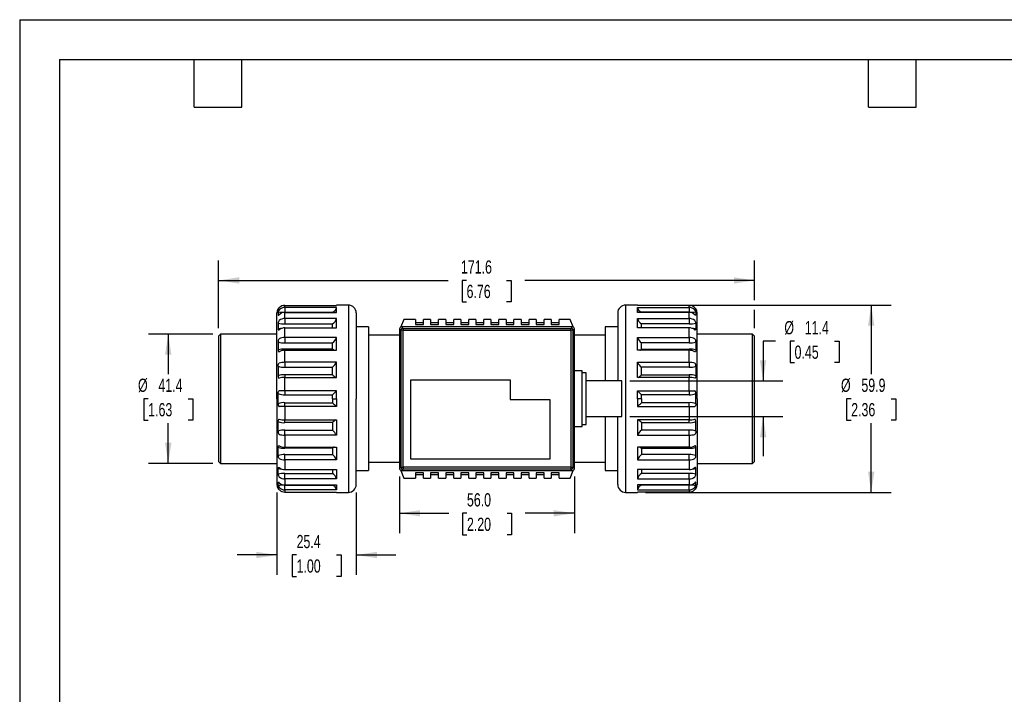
# Model space of a CAD drawing. Header units: millimetres. Extents: x 0 to 559, y 0 to 432.
# Tile 2 of 4: x 0 to 315, y 216 to 432. Entities that reach past the tile are written whole.
import ezdxf

# ---------------------------------------------------------------- set-up
doc = ezdxf.new("R2010")
doc.units = ezdxf.units.MM
doc.header["$LTSCALE"] = 2
doc.layers.add('DIMENSIONS', color=140, linetype='Continuous', lineweight=25)
doc.layers.add('TEXT', color=140, linetype='Continuous', lineweight=25)
doc.styles.add('SLDTEXTSTYLE0', font='TXT', dxfattribs={"width": 0.7})
doc.dimstyles.new('SLDDIMSTYLE0', dxfattribs={"dimtxt": 4.316016, "dimasz": 6.604, "dimexe": 0, "dimexo": 0.0625, "dimgap": 1.079004, "dimtad": 0, "dimtih": 1, "dimtoh": 1, "dimrnd": 1e-09, "dimzin": 12, "dimdsep": 46, "dimtxsty": 'SLDTEXTSTYLE0', "dimsah": 1, "dimcen": 0.09, "dimadec": 0, "dimazin": 3, "dimtfac": 1, "dimtofl": 0, "dimtmove": 0, "dimatfit": 3, "dimfxl": 0, "dimfrac": 2, "dimtolj": 1, "dimtzin": 12, "dimarcsym": 0})
doc.dimstyles.new('SLDDIMSTYLE3', dxfattribs={"dimtxt": 4.316016, "dimasz": 6.604, "dimexe": 0, "dimexo": 0.0625, "dimgap": 1.079004, "dimtad": 0, "dimtih": 1, "dimtoh": 1, "dimrnd": 1e-09, "dimzin": 12, "dimdsep": 46, "dimtxsty": 'SLDTEXTSTYLE0', "dimsah": 1, "dimcen": 0.09, "dimadec": 0, "dimazin": 3, "dimtfac": 1, "dimtmove": 0, "dimatfit": 0, "dimfxl": 0, "dimfrac": 2, "dimtolj": 1, "dimtzin": 12, "dimarcsym": 0})
doc.dimstyles.new('SLDDIMSTYLE4', dxfattribs={"dimtxt": 4.316016, "dimasz": 6.604, "dimexe": 0, "dimexo": 0.0625, "dimgap": 1.079004, "dimtad": 0, "dimtih": 1, "dimtoh": 1, "dimrnd": 1e-09, "dimzin": 4, "dimdsep": 46, "dimtxsty": 'SLDTEXTSTYLE0', "dimsah": 1, "dimcen": 0.09, "dimadec": 0, "dimazin": 1, "dimtfac": 1, "dimtofl": 0, "dimtmove": 0, "dimatfit": 3, "dimfxl": 0, "dimfrac": 2, "dimtolj": 1, "dimtzin": 12, "dimarcsym": 0})

# ---------------------------------------------------------------- blocks, each defined once
blk = doc.blocks.new('_D_7')
at = {"layer": 'DIMENSIONS'}
for p, q in [((82.36, 280.54), (82.36, 254.14)), ((107.76, 280.54), (107.76, 254.14)), ((82.36, 260.49), (69.66, 260.49)), ((88.65, 260.49), (87.2, 260.49)), ((87.2, 260.49), (87.2, 253.63)), ((101.47, 260.49), (102.92, 260.49)), ((102.92, 260.49), (102.92, 253.63)), ((107.76, 260.49), (120.46, 260.49)), ((87.2, 253.63), (88.65, 253.63)), ((102.92, 253.63), (101.47, 253.63))]:
    blk.add_line(p, q, dxfattribs=at)
for points in [[(82.36, 260.49), (75.76, 261.5), (75.76, 259.47)], [(107.76, 260.49), (114.36, 259.47), (114.36, 261.5)]]:
    blk.add_solid(points, dxfattribs=at)
at = {"layer": 'DIMENSIONS', "char_height": 4.233, "attachment_point": 1, "style": 'SLDTEXTSTYLE0'}
for s, insert in [('25.4', (88.65, 266.91)), ('1.00', (88.65, 259.08))]:
    blk.add_mtext(s, dxfattribs=dict(at, insert=insert))
blk = doc.blocks.new('_D_8')
at = {"layer": 'DIMENSIONS'}
for p, q in [((121.61, 285.6), (121.61, 267.49)), ((177.61, 285.6), (177.61, 267.49)), ((121.61, 273.84), (137.35, 273.84)), ((143.19, 273.84), (141.75, 273.84)), ((141.75, 273.84), (141.75, 266.98)), ((156.02, 273.84), (157.47, 273.84)), ((157.47, 273.84), (157.47, 266.98)), ((177.61, 273.84), (161.87, 273.84)), ((141.75, 266.98), (143.19, 266.98)), ((157.47, 266.98), (156.02, 266.98))]:
    blk.add_line(p, q, dxfattribs=at)
for points in [[(121.61, 273.84), (128.21, 272.82), (128.21, 274.85)], [(177.61, 273.84), (171, 274.85), (171, 272.82)]]:
    blk.add_solid(points, dxfattribs=at)
at = {"layer": 'DIMENSIONS', "char_height": 4.233, "attachment_point": 1, "style": 'SLDTEXTSTYLE0'}
for s, insert in [('56.0', (143.19, 280.26)), ('2.20', (143.19, 272.43))]:
    blk.add_mtext(s, dxfattribs=dict(at, insert=insert))
blk = doc.blocks.new('_D_9')
at = {"layer": 'DIMENSIONS'}
for p, q in [((241.92, 328.93), (238, 328.93)), ((238, 328.93), (238, 316.22)), ((248.07, 328.93), (246.62, 328.93)), ((246.62, 328.93), (246.62, 322.07)), ((260.9, 328.93), (262.35, 328.93)), ((262.35, 328.93), (262.35, 322.07)), ((246.62, 322.07), (248.07, 322.07)), ((262.35, 322.07), (260.9, 322.07)), ((195.33, 316.22), (244.35, 316.22)), ((195.33, 304.79), (244.35, 304.79)), ((238, 304.79), (238, 292.09))]:
    blk.add_line(p, q, dxfattribs=at)
for points in [[(238, 316.22), (239.02, 322.83), (236.99, 322.83)], [(238, 304.79), (236.99, 298.19), (239.02, 298.19)]]:
    blk.add_solid(points, dxfattribs=at)
at = {"layer": 'DIMENSIONS', "char_height": 4.233, "attachment_point": 1, "style": 'SLDTEXTSTYLE0'}
for s, insert in [('%%c', (244.81, 335.35)), ('11.4', (251.33, 335.35)), ('0.45', (248.07, 327.52))]:
    blk.add_mtext(s, dxfattribs=dict(at, insert=insert))
blk = doc.blocks.new('_D_10')
at = {"layer": 'DIMENSIONS'}
for p, q in [((200.34, 340.48), (278.96, 340.48)), ((272.61, 340.48), (272.61, 318.34)), ((266.2, 310.51), (264.75, 310.51)), ((264.75, 310.51), (264.75, 303.65)), ((279.03, 310.51), (280.48, 310.51)), ((280.48, 310.51), (280.48, 303.65)), ((264.75, 303.65), (266.2, 303.65)), ((272.61, 280.54), (272.61, 302.68)), ((280.48, 303.65), (279.03, 303.65)), ((200.34, 280.54), (278.96, 280.54))]:
    blk.add_line(p, q, dxfattribs=at)
for points in [[(272.61, 340.48), (271.6, 333.88), (273.63, 333.88)], [(272.61, 280.54), (273.63, 287.14), (271.6, 287.14)]]:
    blk.add_solid(points, dxfattribs=at)
at = {"layer": 'DIMENSIONS', "char_height": 4.233, "attachment_point": 1, "style": 'SLDTEXTSTYLE0'}
for s, insert in [('%%c', (262.94, 316.93)), ('59.9', (269.46, 316.93)), ('2.36', (266.2, 309.11))]:
    blk.add_mtext(s, dxfattribs=dict(at, insert=insert))
blk = doc.blocks.new('_D_11')
at = {"layer": 'DIMENSIONS'}
for p, q in [((63.69, 333.12), (63.69, 354.71)), ((235.27, 342.01), (235.27, 354.71)), ((63.69, 348.36), (137.22, 348.36)), ((143.07, 348.36), (141.62, 348.36)), ((141.62, 348.36), (141.62, 341.5)), ((155.89, 348.36), (157.34, 348.36)), ((157.34, 348.36), (157.34, 341.5)), ((235.27, 348.36), (161.74, 348.36)), ((141.62, 341.5), (143.07, 341.5)), ((157.34, 341.5), (155.89, 341.5)), ((235.27, 333.12), (235.27, 338.96))]:
    blk.add_line(p, q, dxfattribs=at)
for points in [[(63.69, 348.36), (70.3, 347.34), (70.3, 349.37)], [(235.27, 348.36), (228.66, 349.37), (228.66, 347.34)]]:
    blk.add_solid(points, dxfattribs=at)
at = {"layer": 'DIMENSIONS', "char_height": 4.233, "attachment_point": 1, "style": 'SLDTEXTSTYLE0'}
for s, insert in [('171.6', (141.27, 354.78)), ('6.76', (143.07, 346.96))]:
    blk.add_mtext(s, dxfattribs=dict(at, insert=insert))
blk = doc.blocks.new('_D_12')
at = {"layer": 'DIMENSIONS'}
for p, q in [((61.79, 331.21), (41.21, 331.21)), ((47.56, 331.21), (47.56, 318.34)), ((41.15, 310.51), (39.7, 310.51)), ((39.7, 310.51), (39.7, 303.65)), ((53.97, 310.51), (55.42, 310.51)), ((55.42, 310.51), (55.42, 303.65)), ((39.7, 303.65), (41.15, 303.65)), ((47.56, 289.81), (47.56, 302.68)), ((55.42, 303.65), (53.97, 303.65)), ((61.79, 289.81), (41.21, 289.81))]:
    blk.add_line(p, q, dxfattribs=at)
for points in [[(47.56, 331.21), (46.54, 324.61), (48.58, 324.61)], [(47.56, 289.81), (48.58, 296.41), (46.54, 296.41)]]:
    blk.add_solid(points, dxfattribs=at)
at = {"layer": 'DIMENSIONS', "char_height": 4.233, "attachment_point": 1, "style": 'SLDTEXTSTYLE0'}
for s, insert in [('%%c', (37.89, 316.93)), ('41.4', (44.41, 316.93)), ('1.63', (41.15, 309.11))]:
    blk.add_mtext(s, dxfattribs=dict(at, insert=insert))

msp = doc.modelspace()

# ---------------------------------------------------------------- linework, layer by layer
at = {"color": 7, "linetype": 'Continuous'}
for q in [(0.005, 0.005), (558.805, 431.805)]:
    msp.add_line((0.005, 431.805), q, dxfattribs=at)
for p, q in [((101.411, 340.493), (101.394, 340.373)), ((105.221, 340.481), (101.411, 340.481)), ((105.221, 340.481), (105.221, 280.537)), ((197.804, 340.481), (193.994, 340.481)), ((193.994, 340.481), (193.994, 280.537)), ((197.821, 340.373), (197.804, 340.493)), ((82.361, 310.509), (82.361, 337.941)), ((82.728, 338.31), (82.728, 337.303)), ((82.728, 337.303), (83.018, 337.341)), ((84.901, 339.697), (84.901, 340.373)), ((84.901, 340.373), (101.411, 340.373)), ((101.411, 339.697), (84.901, 339.697)), ((84.901, 339.697), (84.901, 338.2)), ((84.901, 338.2), (100.141, 338.2)), ((84.901, 336.163), (84.901, 338.127)), ((84.901, 338.127), (101.411, 338.127)), ((100.141, 338.127), (100.141, 338.2)), ((107.761, 337.941), (107.761, 310.509)), ((191.454, 337.941), (191.454, 316.224)), ((214.314, 340.373), (197.804, 340.373)), ((197.804, 339.697), (214.314, 339.697)), ((214.314, 338.127), (197.804, 338.127)), ((214.314, 338.2), (199.073, 338.2)), ((199.073, 338.127), (199.073, 338.2)), ((214.314, 339.697), (214.314, 340.373)), ((214.314, 339.697), (214.314, 338.2)), ((214.314, 336.163), (214.314, 338.127)), ((216.486, 337.303), (216.196, 337.341)), ((216.486, 338.31), (216.486, 337.303)), ((216.854, 310.509), (216.854, 337.941)), ((82.728, 334.688), (82.728, 332.771)), ((101.411, 336.163), (84.901, 336.163)), ((84.901, 336.163), (84.901, 334.479)), ((84.901, 334.479), (100.141, 334.479)), ((100.141, 333.177), (100.141, 334.479)), ((122.937, 335.909), (122.018, 333.459)), ((126.747, 335.909), (122.937, 335.909)), ((126.747, 335.909), (126.747, 334.216)), ((129.287, 334.817), (126.747, 334.817)), ((126.747, 334.216), (129.287, 334.216)), ((129.287, 334.216), (129.287, 335.909)), ((131.573, 335.909), (129.287, 335.909)), ((131.573, 335.909), (131.573, 334.216)), ((134.113, 334.817), (131.573, 334.817)), ((131.573, 334.216), (134.113, 334.216)), ((134.113, 334.216), (134.113, 335.909)), ((136.399, 335.909), (134.113, 335.909)), ((136.399, 335.909), (136.399, 334.216)), ((138.939, 334.817), (136.399, 334.817)), ((136.399, 334.216), (138.939, 334.216)), ((138.939, 334.216), (138.939, 335.909)), ((141.225, 335.909), (138.939, 335.909)), ((141.225, 335.909), (141.225, 334.216)), ((143.765, 334.817), (141.225, 334.817)), ((141.225, 334.216), (143.765, 334.216)), ((143.765, 334.216), (143.765, 335.909)), ((146.051, 335.909), (143.765, 335.909)), ((146.051, 335.909), (146.051, 334.216)), ((148.591, 334.817), (146.051, 334.817)), ((146.051, 334.216), (148.591, 334.216)), ((148.591, 334.216), (148.591, 335.909)), ((150.877, 335.909), (148.591, 335.909)), ((150.877, 335.909), (150.877, 334.216)), ((153.417, 334.817), (150.877, 334.817)), ((150.877, 334.216), (153.417, 334.216)), ((153.417, 334.216), (153.417, 335.909)), ((155.703, 335.909), (153.417, 335.909)), ((155.703, 335.909), (155.703, 334.216)), ((158.243, 334.817), (155.703, 334.817)), ((155.703, 334.216), (158.243, 334.216)), ((158.243, 334.216), (158.243, 335.909)), ((160.529, 335.909), (158.243, 335.909)), ((160.529, 335.909), (160.529, 334.216)), ((163.069, 334.817), (160.529, 334.817)), ((160.529, 334.216), (163.069, 334.216)), ((163.069, 334.216), (163.069, 335.909)), ((165.355, 335.909), (163.069, 335.909)), ((165.355, 335.909), (165.355, 334.216)), ((167.895, 334.817), (165.355, 334.817)), ((165.355, 334.216), (167.895, 334.216)), ((167.895, 334.216), (167.895, 335.909)), ((170.181, 335.909), (167.895, 335.909)), ((170.181, 335.909), (170.181, 334.216)), ((172.721, 334.817), (170.181, 334.817)), ((170.181, 334.216), (172.721, 334.216)), ((172.721, 334.216), (172.721, 335.909)), ((176.277, 335.909), (172.721, 335.909)), ((177.196, 333.459), (176.277, 335.909)), ((197.804, 336.163), (214.314, 336.163)), ((214.314, 334.479), (199.073, 334.479)), ((199.073, 333.177), (199.073, 334.479)), ((214.314, 336.163), (214.314, 334.479)), ((216.486, 334.688), (216.486, 332.771)), ((64.327, 331.21), (63.692, 330.575)), ((82.361, 331.21), (64.327, 331.21)), ((64.327, 331.21), (64.327, 289.808)), ((84.901, 330.118), (84.901, 333.177)), ((84.901, 333.177), (101.411, 333.177)), ((111.723, 333.528), (107.761, 333.528)), ((111.723, 333.528), (111.723, 287.491)), ((122.088, 332.394), (121.607, 332.875)), ((121.607, 332.875), (121.607, 288.144)), ((122.723, 332.394), (122.088, 332.394)), ((122.088, 288.625), (122.088, 332.394)), ((122.242, 333.509), (122.723, 333.028)), ((176.972, 333.509), (122.242, 333.509)), ((122.723, 333.028), (122.723, 332.394)), ((122.723, 333.028), (176.492, 333.028)), ((122.723, 332.394), (176.492, 332.394)), ((122.723, 288.625), (122.723, 332.394)), ((176.492, 333.028), (176.973, 333.509)), ((176.492, 332.394), (176.492, 333.028)), ((177.126, 332.394), (176.492, 332.394)), ((176.492, 332.394), (176.492, 288.625)), ((177.607, 332.875), (177.126, 332.394)), ((177.126, 332.394), (177.126, 288.625)), ((177.607, 288.144), (177.607, 332.875)), ((191.454, 333.528), (187.491, 333.528)), ((187.491, 333.528), (187.491, 316.224)), ((214.314, 333.177), (197.804, 333.177)), ((214.314, 330.118), (214.314, 333.177)), ((234.634, 331.21), (216.854, 331.21)), ((235.269, 330.575), (234.634, 331.21)), ((234.634, 289.808), (234.634, 331.21)), ((63.692, 330.575), (63.692, 290.443)), ((82.728, 328.699), (82.728, 326.061)), ((101.411, 330.118), (84.901, 330.118)), ((84.901, 330.118), (84.901, 328.411)), ((84.901, 328.411), (100.141, 328.411)), ((100.141, 326.349), (100.141, 328.411)), ((121.607, 330.829), (111.723, 330.829)), ((187.491, 330.829), (177.607, 330.829)), ((197.804, 330.118), (214.314, 330.118)), ((199.073, 326.349), (199.073, 328.411)), ((214.314, 328.411), (199.073, 328.411)), ((214.314, 330.118), (214.314, 328.411)), ((216.486, 328.699), (216.486, 326.061)), ((235.269, 290.443), (235.269, 330.575)), ((100.141, 326.349), (84.901, 326.349)), ((84.901, 326.349), (84.901, 326.008)), ((84.901, 322.154), (84.901, 326.008)), ((84.901, 326.008), (101.411, 326.008)), ((214.314, 326.008), (197.804, 326.008)), ((199.073, 326.349), (214.314, 326.349)), ((214.314, 326.349), (214.314, 326.008)), ((214.314, 322.154), (214.314, 326.008)), ((101.411, 322.154), (84.901, 322.154)), ((84.901, 322.154), (84.901, 320.591)), ((197.804, 322.154), (214.314, 322.154)), ((214.314, 322.154), (214.314, 320.591)), ((82.728, 320.93), (82.728, 317.828)), ((84.901, 320.591), (100.141, 320.591)), ((100.141, 318.167), (100.141, 320.591)), ((180.087, 319.399), (177.607, 319.399)), ((180.087, 310.509), (180.087, 319.399)), ((181.357, 318.764), (180.087, 318.764)), ((181.357, 310.509), (181.357, 318.764)), ((199.073, 318.167), (199.073, 320.591)), ((214.314, 320.591), (199.073, 320.591)), ((216.486, 320.93), (216.486, 317.828)), ((100.141, 318.167), (84.901, 318.167)), ((84.901, 318.167), (84.901, 317.302)), ((84.901, 313.049), (84.901, 317.322)), ((84.901, 317.322), (101.411, 317.322)), ((125.263, 291.165), (125.263, 316.565)), ((125.263, 316.565), (157.013, 316.565)), ((157.013, 316.565), (157.013, 310.215)), ((192.787, 316.224), (181.357, 316.224)), ((192.787, 310.509), (192.787, 316.224)), ((214.314, 317.322), (197.804, 317.322)), ((199.073, 318.167), (214.314, 318.167)), ((214.314, 318.167), (214.314, 317.302)), ((214.314, 313.049), (214.314, 317.322)), ((82.728, 308.879), (82.728, 312.14)), ((101.411, 313.049), (84.901, 313.049)), ((84.901, 313.049), (84.901, 311.784)), ((197.804, 313.049), (214.314, 313.049)), ((214.314, 313.049), (214.314, 311.784)), ((216.486, 308.879), (216.486, 312.14)), ((82.361, 310.509), (82.361, 283.077)), ((84.901, 311.784), (100.141, 311.784)), ((84.901, 307.969), (84.901, 309.235)), ((84.901, 309.235), (100.141, 309.235)), ((100.141, 310.509), (100.141, 311.784)), ((100.141, 310.509), (101.411, 310.509)), ((100.141, 310.509), (100.141, 309.235)), ((107.761, 283.077), (107.761, 310.509)), ((157.013, 310.215), (169.713, 310.215)), ((169.713, 310.215), (169.713, 291.165)), ((180.087, 301.619), (180.087, 310.509)), ((181.357, 302.254), (181.357, 310.509)), ((192.787, 304.794), (192.787, 310.509)), ((199.073, 310.509), (197.804, 310.509)), ((199.073, 310.509), (199.073, 311.784)), ((214.314, 311.784), (199.073, 311.784)), ((199.073, 310.509), (199.073, 309.235)), ((214.314, 309.235), (199.073, 309.235)), ((214.314, 307.969), (214.314, 309.235)), ((216.854, 310.509), (216.854, 283.077)), ((84.901, 307.969), (84.901, 303.696)), ((101.411, 307.969), (84.901, 307.969)), ((197.804, 307.969), (214.314, 307.969)), ((214.314, 307.969), (214.314, 303.696)), ((82.728, 300.089), (82.728, 303.191)), ((84.901, 302.852), (84.901, 303.717)), ((84.901, 303.696), (101.411, 303.696)), ((100.141, 302.852), (84.901, 302.852)), ((100.141, 302.852), (100.141, 300.428)), ((181.357, 304.794), (192.787, 304.794)), ((187.491, 304.794), (187.491, 287.491)), ((191.454, 283.077), (191.454, 304.794)), ((214.314, 303.696), (197.804, 303.696)), ((199.073, 302.852), (214.314, 302.852)), ((199.073, 302.852), (199.073, 300.428)), ((214.314, 302.852), (214.314, 303.717)), ((216.486, 300.089), (216.486, 303.191)), ((84.901, 300.428), (100.141, 300.428)), ((84.901, 298.865), (84.901, 300.428)), ((177.607, 301.619), (180.087, 301.619)), ((180.087, 302.254), (181.357, 302.254)), ((214.314, 300.428), (199.073, 300.428)), ((214.314, 298.865), (214.314, 300.428)), ((84.901, 298.865), (84.901, 295.01)), ((101.411, 298.865), (84.901, 298.865)), ((197.804, 298.865), (214.314, 298.865)), ((214.314, 298.865), (214.314, 295.01)), ((82.728, 292.319), (82.728, 294.958)), ((84.901, 295.01), (101.411, 295.01)), ((84.901, 294.67), (84.901, 295.01)), ((100.141, 294.67), (84.901, 294.67)), ((100.141, 294.67), (100.141, 292.608)), ((214.314, 295.01), (197.804, 295.01)), ((199.073, 294.67), (214.314, 294.67)), ((199.073, 294.67), (199.073, 292.608)), ((214.314, 294.67), (214.314, 295.01)), ((216.486, 292.319), (216.486, 294.958)), ((63.692, 290.443), (64.327, 289.808)), ((84.901, 292.608), (100.141, 292.608)), ((84.901, 290.901), (84.901, 292.608)), ((84.901, 290.901), (84.901, 287.842)), ((101.411, 290.901), (84.901, 290.901)), ((111.723, 290.189), (121.607, 290.189)), ((169.713, 291.165), (125.263, 291.165)), ((177.607, 290.189), (187.491, 290.189)), ((197.804, 290.901), (214.314, 290.901)), ((214.314, 292.608), (199.073, 292.608)), ((214.314, 290.901), (214.314, 292.608)), ((214.314, 290.901), (214.314, 287.842)), ((234.634, 289.808), (235.269, 290.443)), ((64.327, 289.808), (82.361, 289.808)), ((82.728, 286.33), (82.728, 288.247)), ((84.901, 287.842), (101.411, 287.842)), ((100.141, 287.842), (100.141, 286.54)), ((107.761, 287.491), (111.723, 287.491)), ((121.607, 288.144), (122.088, 288.625)), ((122.018, 287.559), (122.937, 285.109)), ((122.088, 288.625), (122.723, 288.625)), ((122.723, 287.99), (122.242, 287.509)), ((122.242, 287.509), (176.972, 287.509)), ((122.723, 288.625), (122.723, 287.99)), ((176.492, 288.625), (122.723, 288.625)), ((176.492, 287.99), (122.723, 287.99)), ((176.277, 285.109), (177.196, 287.559)), ((176.492, 288.625), (177.126, 288.625)), ((176.492, 288.625), (176.492, 287.99)), ((176.492, 287.99), (176.973, 287.509)), ((177.126, 288.625), (177.607, 288.144)), ((187.491, 287.491), (191.454, 287.491)), ((214.314, 287.842), (197.804, 287.842)), ((199.073, 287.842), (199.073, 286.54)), ((216.486, 286.33), (216.486, 288.247)), ((216.854, 289.808), (234.634, 289.808)), ((82.728, 282.708), (82.728, 283.716)), ((82.728, 283.716), (83.019, 283.678)), ((84.901, 286.54), (100.141, 286.54)), ((84.901, 284.856), (84.901, 286.54)), ((84.901, 284.856), (84.901, 282.892)), ((101.411, 284.856), (84.901, 284.856)), ((122.937, 285.109), (126.747, 285.109)), ((129.287, 286.803), (126.747, 286.803)), ((126.747, 286.803), (126.747, 285.109)), ((126.747, 286.202), (129.287, 286.202)), ((129.287, 285.109), (129.287, 286.803)), ((129.287, 285.109), (131.573, 285.109)), ((134.113, 286.803), (131.573, 286.803)), ((131.573, 286.803), (131.573, 285.109)), ((131.573, 286.202), (134.113, 286.202)), ((134.113, 285.109), (134.113, 286.803)), ((134.113, 285.109), (136.399, 285.109)), ((138.939, 286.803), (136.399, 286.803)), ((136.399, 286.803), (136.399, 285.109)), ((136.399, 286.202), (138.939, 286.202)), ((138.939, 285.109), (138.939, 286.803)), ((138.939, 285.109), (141.225, 285.109)), ((143.765, 286.803), (141.225, 286.803)), ((141.225, 286.803), (141.225, 285.109)), ((141.225, 286.202), (143.765, 286.202)), ((143.765, 285.109), (143.765, 286.803)), ((143.765, 285.109), (146.051, 285.109)), ((148.591, 286.803), (146.051, 286.803)), ((146.051, 286.803), (146.051, 285.109)), ((146.051, 286.202), (148.591, 286.202)), ((148.591, 285.109), (148.591, 286.803)), ((148.591, 285.109), (150.877, 285.109)), ((153.417, 286.803), (150.877, 286.803)), ((150.877, 286.803), (150.877, 285.109)), ((150.877, 286.202), (153.417, 286.202)), ((153.417, 285.109), (153.417, 286.803)), ((153.417, 285.109), (155.703, 285.109)), ((158.243, 286.803), (155.703, 286.803)), ((155.703, 286.803), (155.703, 285.109)), ((155.703, 286.202), (158.243, 286.202)), ((158.243, 285.109), (158.243, 286.803)), ((158.243, 285.109), (160.529, 285.109)), ((163.069, 286.803), (160.529, 286.803)), ((160.529, 286.803), (160.529, 285.109)), ((160.529, 286.202), (163.069, 286.202)), ((163.069, 285.109), (163.069, 286.803)), ((163.069, 285.109), (165.355, 285.109)), ((167.895, 286.803), (165.355, 286.803)), ((165.355, 286.803), (165.355, 285.109)), ((165.355, 286.202), (167.895, 286.202)), ((167.895, 285.109), (167.895, 286.803)), ((167.895, 285.109), (170.181, 285.109)), ((172.721, 286.803), (170.181, 286.803)), ((170.181, 286.803), (170.181, 285.109)), ((170.181, 286.202), (172.721, 286.202)), ((172.721, 285.109), (172.721, 286.803)), ((172.721, 285.109), (176.277, 285.109)), ((197.804, 284.856), (214.314, 284.856)), ((214.314, 286.54), (199.073, 286.54)), ((214.314, 284.856), (214.314, 286.54)), ((214.314, 284.856), (214.314, 282.892)), ((216.486, 283.716), (216.196, 283.678)), ((216.486, 283.716), (216.447, 283.789)), ((216.486, 282.708), (216.486, 283.716)), ((84.901, 282.892), (101.411, 282.892)), ((84.901, 282.818), (100.141, 282.818)), ((84.901, 281.322), (84.901, 282.818)), ((84.901, 281.322), (84.901, 280.645)), ((101.411, 281.322), (84.901, 281.322)), ((84.901, 280.645), (101.411, 280.645)), ((100.141, 282.892), (100.141, 282.818)), ((101.394, 280.645), (101.411, 280.525)), ((214.314, 282.892), (197.804, 282.892)), ((197.804, 281.322), (214.314, 281.322)), ((197.804, 280.525), (197.821, 280.645)), ((214.314, 280.645), (197.804, 280.645)), ((199.073, 282.892), (199.073, 282.818)), ((214.314, 282.818), (199.073, 282.818)), ((214.314, 281.322), (214.314, 282.818)), ((214.314, 281.322), (214.314, 280.645)), ((101.411, 280.537), (105.221, 280.537)), ((193.994, 280.537), (197.804, 280.537))]:
    msp.add_line(p, q)
at = {"flags": 128}
for points in [[(101.411, 340.373), (101.411, 340.481), (101.411, 340.478)], [(197.804, 340.373), (197.804, 340.481), (197.804, 340.478)], [(82.728, 337.303), (82.767, 337.23), (82.874, 337.247), (82.943, 337.286), (82.985, 337.315), (83.043, 337.36), (83.064, 337.378), (83.072, 337.385), (83.073, 337.386), (83.077, 337.39)], [(101.411, 338.127), (101.411, 338.959), (101.411, 339.357), (101.411, 339.697)], [(197.804, 338.127), (197.804, 338.959), (197.804, 339.357), (197.804, 339.697)], [(216.486, 337.303), (216.447, 337.23), (216.34, 337.247), (216.271, 337.286), (216.23, 337.315), (216.171, 337.36), (216.15, 337.378), (216.142, 337.385), (216.141, 337.386), (216.137, 337.39)], [(216.346, 337.241), (216.36, 337.237), (216.371, 337.234), (216.362, 337.237), (216.339, 337.248), (216.254, 337.298)], [(82.856, 337.239), (82.846, 337.235), (82.847, 337.235), (82.856, 337.237), (82.875, 337.242)], [(101.411, 333.177), (101.411, 334.652), (101.411, 335.432), (101.411, 336.163)], [(197.804, 333.177), (197.804, 334.652), (197.804, 335.432), (197.804, 336.163)], [(82.728, 332.771), (82.767, 332.593), (82.874, 332.497), (82.943, 332.494), (82.985, 332.503), (83.044, 332.528), (83.064, 332.541), (83.072, 332.546), (83.073, 332.547), (83.077, 332.55)], [(83.148, 332.607), (83.122, 332.589), (83.122, 332.589)], [(216.486, 332.771), (216.447, 332.593), (216.34, 332.497), (216.271, 332.494), (216.23, 332.503), (216.171, 332.528), (216.15, 332.541), (216.142, 332.546), (216.141, 332.547), (216.137, 332.55)], [(101.411, 326.008), (101.411, 327.982), (101.411, 329.068), (101.411, 330.118)], [(197.804, 326.008), (197.804, 327.982), (197.804, 329.068), (197.804, 330.118)], [(82.728, 326.061), (82.767, 325.794), (82.874, 325.595), (82.944, 325.549), (82.985, 325.538), (83.044, 325.54), (83.064, 325.547), (83.072, 325.55), (83.073, 325.551), (83.077, 325.553)], [(100.651, 326.008), (100.563, 326.05), (100.141, 326.349)], [(198.564, 326.008), (198.651, 326.05), (199.073, 326.349)], [(216.486, 326.061), (216.447, 325.794), (216.34, 325.595), (216.271, 325.549), (216.23, 325.538), (216.171, 325.54), (216.15, 325.547), (216.142, 325.55), (216.141, 325.551), (216.137, 325.553)], [(82.728, 320.929), (82.784, 321.364), (82.877, 321.651), (82.964, 321.807), (83.019, 321.872), (83.062, 321.907), (83.071, 321.912), (83.075, 321.913), (83.076, 321.913), (83.076, 321.914), (83.077, 321.914), (83.078, 321.914)], [(101.411, 317.322), (101.411, 319.601), (101.411, 320.887), (101.411, 322.154)], [(197.804, 317.322), (197.804, 319.601), (197.804, 320.887), (197.804, 322.154)], [(216.486, 320.929), (216.43, 321.364), (216.337, 321.651), (216.251, 321.807), (216.196, 321.872), (216.153, 321.907), (216.143, 321.912), (216.139, 321.913), (216.139, 321.913), (216.138, 321.914), (216.137, 321.914), (216.137, 321.914)], [(82.728, 317.828), (82.759, 317.538), (82.812, 317.344), (82.903, 317.176), (82.986, 317.102), (83.047, 317.082), (83.077, 317.083)], [(216.486, 317.828), (216.455, 317.538), (216.402, 317.344), (216.312, 317.176), (216.229, 317.102), (216.168, 317.082), (216.137, 317.083)], [(82.728, 312.14), (82.771, 312.52), (82.842, 312.763), (82.932, 312.936), (83.008, 313.018), (83.059, 313.046), (83.077, 313.049)], [(84.901, 313.049), (84.269, 313.049), (83.492, 313.049), (83.277, 313.049), (83.225, 313.049), (83.077, 313.049)], [(101.411, 310.509), (101.411, 311.69), (101.411, 313.049)], [(197.804, 310.509), (197.804, 311.69), (197.804, 313.049)], [(214.314, 313.049), (214.945, 313.049), (215.722, 313.049), (215.938, 313.049), (215.989, 313.049), (216.137, 313.049)], [(216.486, 312.14), (216.443, 312.52), (216.373, 312.763), (216.283, 312.936), (216.206, 313.018), (216.155, 313.046), (216.137, 313.049)], [(101.411, 310.509), (101.411, 309.329), (101.411, 307.969)], [(197.804, 310.509), (197.804, 309.329), (197.804, 307.969)], [(82.728, 308.879), (82.762, 308.549), (82.842, 308.255), (82.954, 308.054), (83.049, 307.976), (83.077, 307.969)], [(84.901, 307.969), (84.269, 307.969), (83.492, 307.969), (83.277, 307.969), (83.225, 307.969), (83.077, 307.969)], [(214.314, 307.969), (214.945, 307.969), (215.722, 307.969), (215.938, 307.969), (215.989, 307.969), (216.137, 307.969)], [(216.486, 308.879), (216.452, 308.549), (216.373, 308.255), (216.26, 308.054), (216.165, 307.976), (216.137, 307.969)], [(82.728, 303.191), (82.753, 303.446), (82.812, 303.675), (82.914, 303.856), (82.987, 303.917), (83.035, 303.936), (83.077, 303.936)], [(101.411, 303.696), (101.411, 301.417), (101.411, 300.132), (101.411, 298.865)], [(197.804, 303.696), (197.804, 301.417), (197.804, 300.132), (197.804, 298.865)], [(216.486, 303.191), (216.461, 303.446), (216.402, 303.675), (216.3, 303.856), (216.227, 303.917), (216.18, 303.936), (216.137, 303.936)], [(82.728, 300.089), (82.784, 299.655), (82.877, 299.367), (82.964, 299.212), (83.019, 299.146), (83.062, 299.112), (83.071, 299.107), (83.075, 299.105), (83.076, 299.105), (83.076, 299.105), (83.077, 299.105), (83.078, 299.105)], [(216.486, 300.089), (216.43, 299.655), (216.337, 299.367), (216.251, 299.212), (216.196, 299.146), (216.153, 299.112), (216.143, 299.107), (216.139, 299.105), (216.139, 299.105), (216.138, 299.105), (216.137, 299.105), (216.137, 299.105)], [(82.728, 294.958), (82.767, 295.224), (82.874, 295.424), (82.944, 295.469), (82.985, 295.48), (83.044, 295.478), (83.064, 295.472), (83.072, 295.469), (83.073, 295.468), (83.077, 295.466)], [(100.651, 295.01), (100.563, 294.969), (100.141, 294.67)], [(101.411, 295.01), (101.411, 293.037), (101.411, 291.951), (101.411, 290.901)], [(197.804, 295.01), (197.804, 293.037), (197.804, 291.951), (197.804, 290.901)], [(198.564, 295.01), (198.651, 294.969), (199.073, 294.67)], [(216.486, 294.958), (216.447, 295.224), (216.34, 295.424), (216.271, 295.469), (216.23, 295.48), (216.171, 295.478), (216.15, 295.472), (216.142, 295.469), (216.141, 295.468), (216.137, 295.466)], [(82.728, 288.247), (82.767, 288.426), (82.874, 288.522), (82.943, 288.525), (82.985, 288.516), (83.044, 288.491), (83.064, 288.478), (83.072, 288.472), (83.073, 288.472), (83.077, 288.468)], [(101.411, 287.842), (101.411, 286.367), (101.411, 285.586), (101.411, 284.856)], [(197.804, 287.842), (197.804, 286.367), (197.804, 285.586), (197.804, 284.856)], [(216.066, 288.411), (216.093, 288.43), (216.093, 288.43)], [(216.486, 288.247), (216.447, 288.426), (216.34, 288.522), (216.271, 288.525), (216.23, 288.516), (216.171, 288.491), (216.15, 288.478), (216.142, 288.472), (216.141, 288.472), (216.137, 288.468)], [(82.728, 283.716), (82.767, 283.789), (82.874, 283.772), (82.943, 283.733), (82.985, 283.704), (83.043, 283.659), (83.064, 283.641), (83.072, 283.633), (83.073, 283.632), (83.077, 283.628)], [(82.869, 283.778), (82.854, 283.782), (82.844, 283.785), (82.853, 283.781), (82.875, 283.771), (82.961, 283.721)], [(216.358, 283.78), (216.368, 283.784), (216.368, 283.784), (216.359, 283.781), (216.329, 283.773), (216.29, 283.764)], [(101.411, 282.892), (101.411, 282.06), (101.411, 281.662), (101.411, 281.322)], [(101.411, 280.645), (101.411, 280.538), (101.411, 280.541)], [(197.804, 282.892), (197.804, 282.06), (197.804, 281.662), (197.804, 281.322)], [(197.804, 280.645), (197.804, 280.538), (197.804, 280.541)]]:
    msp.add_lwpolyline(points, dxfattribs=at)
for centre, radius, start, end in [((105.221, 337.941), 2.54, 0, 90), ((193.994, 337.941), 2.54, 90, 180), ((84.901, 337.941), 2.54, 149.68704, 180), ((77.15, 344.244), 7.513, 317.94441, 320.01254), ((84.034, 338.028), 1.336, 135.74029, 167.77883), ((84.41, 350.006), 11.816, 261.81951, 272.38155), ((86.604, 336.135), 4.943, 134.57319, 138.41444), ((84.89, 337.099), 2.597, 89.75558, 134.24493), ((84.889, 335.531), 2.596, 89.73789, 134.2583), ((84.902, 337.838), 2.536, 90.02216, 134.18191), ((99.611, 339.937), 1.816, 286.98057, 352.38698), ((199.604, 339.937), 1.816, 187.61302, 253.01943), ((214.313, 337.838), 2.536, 45.81809, 89.97784), ((214.325, 337.099), 2.597, 45.75507, 90.24442), ((214.805, 350.006), 11.816, 267.61845, 278.18049), ((214.326, 335.531), 2.596, 45.7417, 90.26211), ((212.611, 336.135), 4.943, 41.58556, 45.42681), ((216.702, 337.983), 0.819, 225.06285, 236.79491), ((215.18, 338.028), 1.336, 12.22117, 44.25971), ((222.064, 344.244), 7.513, 219.98746, 222.05559), ((214.314, 337.941), 2.54, 0, 30.32623), ((84.035, 334.647), 1.307, 137.09529, 178.17792), ((84.413, 340.797), 6.337, 254.581, 274.41331), ((84.859, 333.32), 2.843, 89.15022, 128.78713), ((99.001, 336.659), 2.46, 297.60547, 348.36351), ((200.214, 336.659), 2.46, 191.63649, 242.39453), ((214.356, 333.32), 2.843, 51.21287, 90.84978), ((214.801, 340.797), 6.337, 265.58669, 285.419), ((215.18, 334.647), 1.307, 1.82208, 42.90471), ((83.903, 329.183), 3.776, 91.18326, 108.1276), ((84.855, 330.344), 2.834, 89.07592, 128.85278), ((122.242, 332.875), 0.635, 89.98275, 179.99063), ((122.724, 332.393), 0.635, 90.06434, 179.93566), ((176.491, 332.393), 0.635, 0.06434, 89.93566), ((176.972, 332.875), 0.635, 0.00937, 90.01725), ((214.359, 330.344), 2.834, 51.14722, 90.92408), ((215.311, 329.183), 3.776, 71.8724, 88.81674), ((216.202, 332.772), 0.214, 230.56733, 239.36611), ((83.99, 328.787), 1.264, 136.18707, 183.99896), ((84.417, 333.101), 4.715, 249.00859, 275.88475), ((84.82, 326.563), 3.556, 88.70028, 119.34583), ((98.339, 331.077), 3.218, 304.05315, 342.65648), ((200.875, 331.077), 3.218, 197.34352, 235.94685), ((214.394, 326.563), 3.556, 60.65417, 91.29972), ((214.797, 333.101), 4.715, 264.11525, 290.99141), ((215.225, 328.787), 1.264, 356.00104, 43.81293), ((84.424, 321.61), 4.763, 84.25284, 110.85382), ((84.813, 322.479), 3.53, 88.58045, 119.4531), ((214.791, 321.61), 4.763, 69.14618, 95.74716), ((214.401, 322.479), 3.53, 60.5469, 91.41955), ((84.788, 315.948), 6.207, 88.96306, 106.00049), ((97.205, 324.274), 4.71, 308.56381, 333.24463), ((202.01, 324.274), 4.71, 206.75537, 231.43619), ((214.426, 315.948), 6.207, 73.99951, 91.03694), ((84.421, 324.649), 4.086, 245.53463, 276.74544), ((214.794, 324.649), 4.086, 263.25456, 294.46537), ((84.427, 314.068), 4.126, 83.4068, 114.31314), ((84.693, 311.836), 5.49, 87.83531, 107.11776), ((103.564, 321.477), 4.762, 224.03914, 240.74756), ((195.651, 321.477), 4.762, 299.25244, 315.96086), ((214.787, 314.068), 4.126, 65.68686, 96.5932), ((214.521, 311.836), 5.49, 72.88224, 92.16469), ((84.428, 315.706), 3.951, 244.51488, 276.86886), ((432.813, -20.748), 470.37, 134.79372, 135.01208), ((-133.598, -20.748), 470.37, 44.98792, 45.20628), ((214.786, 315.706), 3.951, 263.13114, 295.48512), ((84.428, 305.312), 3.951, 83.13114, 115.48512), ((432.813, 641.766), 470.37, 224.98792, 225.20628), ((-133.598, 641.766), 470.37, 314.79372, 315.01208), ((214.786, 305.312), 3.951, 64.51488, 96.86886), ((84.427, 306.95), 4.126, 245.68686, 276.5932), ((84.693, 309.183), 5.49, 252.88224, 272.16469), ((103.564, 299.542), 4.762, 119.25244, 135.96086), ((195.651, 299.542), 4.762, 44.03914, 60.74756), ((214.521, 309.183), 5.49, 267.83531, 287.11776), ((214.787, 306.95), 4.126, 263.4068, 294.31314), ((84.421, 296.37), 4.086, 83.25456, 114.46537), ((97.205, 296.745), 4.71, 26.75537, 51.43619), ((202.01, 296.745), 4.71, 128.56381, 153.24463), ((214.794, 296.37), 4.086, 65.53463, 96.74544), ((84.788, 305.071), 6.207, 253.99951, 271.03694), ((214.426, 305.071), 6.207, 268.96306, 286.00049), ((84.424, 299.409), 4.763, 249.14618, 275.74716), ((84.813, 298.54), 3.53, 240.5469, 271.41955), ((214.401, 298.54), 3.53, 268.58045, 299.4531), ((214.791, 299.409), 4.763, 264.25284, 290.85382), ((83.985, 292.23), 1.26, 175.90365, 223.91047), ((84.417, 287.918), 4.715, 84.11525, 110.99141), ((84.82, 294.456), 3.556, 240.65417, 271.29972), ((98.339, 289.941), 3.218, 17.34352, 55.94685), ((200.875, 289.941), 3.218, 124.05315, 162.65648), ((214.797, 287.918), 4.715, 69.00859, 95.88475), ((214.394, 294.456), 3.556, 268.70028, 299.34583), ((215.23, 292.23), 1.26, 316.08953, 4.09635), ((83.903, 291.836), 3.776, 251.8724, 268.81674), ((84.855, 290.675), 2.834, 231.14722, 270.92408), ((83.012, 288.246), 0.214, 50.56733, 59.36611), ((122.242, 288.144), 0.635, 180.00937, 270.01725), ((122.724, 288.626), 0.635, 180.06434, 269.93566), ((176.491, 288.626), 0.635, 270.06434, 359.93566), ((176.972, 288.144), 0.635, 269.98275, 359.99063), ((214.359, 290.675), 2.834, 269.07592, 308.85278), ((215.311, 291.836), 3.776, 271.18326, 288.1276), ((84.413, 280.222), 6.337, 85.58669, 105.419), ((84.027, 286.369), 1.299, 181.68766, 223.03927), ((82.512, 283.036), 0.819, 45.06285, 56.79491), ((84.859, 287.699), 2.843, 231.21287, 270.84978), ((99.001, 284.359), 2.46, 11.63649, 62.39453), ((200.214, 284.359), 2.46, 117.60547, 168.36351), ((214.801, 280.222), 6.337, 74.581, 94.41331), ((214.356, 287.699), 2.843, 269.15022, 308.78713), ((215.188, 286.369), 1.299, 316.96073, 358.31234), ((216.732, 283.001), 0.865, 116.88933, 133.49357), ((84.901, 283.077), 2.54, 180, 210.32623), ((84.41, 271.012), 11.816, 87.61845, 98.18049), ((84.024, 282.985), 1.324, 192.07619, 224.40481), ((77.15, 276.775), 7.513, 39.98746, 42.05559), ((86.604, 284.884), 4.943, 221.58556, 225.42681), ((84.889, 285.487), 2.596, 225.7417, 270.26211), ((84.89, 283.919), 2.597, 225.75507, 270.24442), ((84.902, 283.181), 2.536, 225.81809, 269.97784), ((99.611, 281.081), 1.816, 7.61302, 73.01943), ((105.221, 283.077), 2.54, 270, 0), ((193.994, 283.077), 2.54, 180, 270), ((199.604, 281.081), 1.816, 106.98057, 172.38698), ((214.326, 285.487), 2.596, 269.73789, 314.2583), ((214.805, 271.012), 11.816, 81.81951, 92.38155), ((214.325, 283.919), 2.597, 269.75558, 314.24493), ((214.313, 283.181), 2.536, 270.02216, 314.18191), ((212.611, 284.884), 4.943, 314.57319, 318.41444), ((215.191, 282.985), 1.324, 315.59519, 347.92381), ((222.064, 276.775), 7.513, 137.94441, 140.01254), ((214.314, 283.077), 2.54, 329.68704, 0)]:
    msp.add_arc(centre, radius, start, end)
at = {"layer": 'TEXT'}
for p, q in [((12.7, 419.1), (546.1, 419.1)), ((12.7, 419.1), (12.7, 12.7)), ((55.88, 403.86), (55.88, 419.1)), ((71.12, 403.86), (71.12, 419.1)), ((271.78, 403.86), (271.78, 419.1)), ((287.02, 403.86), (287.02, 419.1)), ((55.88, 403.86), (71.12, 403.86)), ((271.78, 403.86), (287.02, 403.86))]:
    msp.add_line(p, q, dxfattribs=at)

# ---------------------------------------------------------------- dimensions: what is measured, and where the dimension line sits
at = {"layer": 'DIMENSIONS'}
for base, p1, p2, dimstyle, picture, middle in [((235.269, 348.359), (63.692, 330.575), (235.269, 330.575), 'SLDDIMSTYLE0', '_D_11', (149.48, 348.359)), ((177.607, 273.837), (121.607, 288.144), (177.607, 288.144), 'SLDDIMSTYLE4', '_D_8', (149.607, 273.837)), ((107.761, 260.486), (82.361, 283.077), (107.761, 283.077), 'SLDDIMSTYLE3', '_D_7', (95.061, 260.486))]:
    dim = msp.add_linear_dim(base=base, p1=p1, p2=p2, dimstyle=dimstyle, dxfattribs=at)
    dim.commit()
    dim.dimension.update_dxf_attribs({"geometry": picture, "text_midpoint": middle, "dimtype": 160})
for base, p1, p2, dimstyle, picture, middle in [((272.615, 340.481), (197.804, 280.537), (197.804, 340.481), 'SLDDIMSTYLE0', '_D_10', (272.615, 310.509)), ((238.002, 304.794), (192.787, 316.224), (192.787, 304.794), 'SLDDIMSTYLE3', '_D_9', (238.002, 328.927)), ((47.561, 289.808), (64.327, 331.21), (64.327, 289.808), 'SLDDIMSTYLE0', '_D_12', (47.561, 310.509))]:
    dim = msp.add_linear_dim(base=base, p1=p1, p2=p2, angle=90, text='%%c<>', dimstyle=dimstyle, dxfattribs=at)
    dim.commit()
    dim.dimension.update_dxf_attribs({"geometry": picture, "text_midpoint": middle, "dimtype": 160})

doc.saveas('drawing.dxf')
